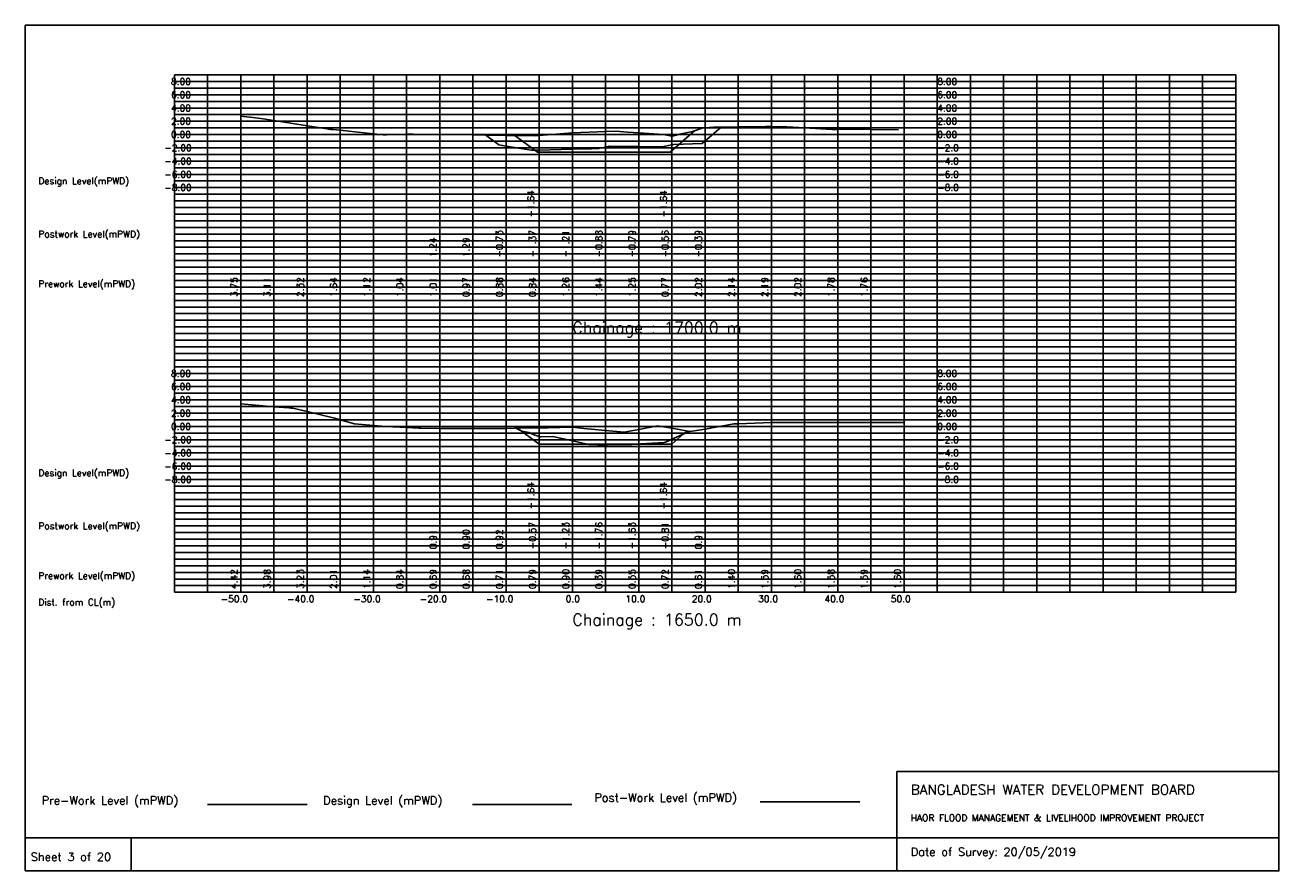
# Model space of a CAD drawing. Extents: x 0 to 189, y 0 to 128.
import ezdxf

# ---------------------------------------------------------------- set-up
doc = ezdxf.new("R2010")
doc.units = 0
doc.header["$MEASUREMENT"] = 0
doc.linetypes.add('1-1', pattern=[0])
for name, color, linetype in [('P1', 7, 'CONTINUOUS'), ('P15', 8, 'CONTINUOUS'), ('P2', 3, 'CONTINUOUS'), ('P3', 1, 'CONTINUOUS'), ('P6', 4, 'CONTINUOUS')]:
    doc.layers.add(name, color=color, linetype=linetype)
doc.styles.add('ROMAN_SIMPLEX', font='ROMANS')

msp = doc.modelspace()

# ---------------------------------------------------------------- linework, layer by layer
at = {"layer": 'P1'}
for p, q in [((0, 127.5), (0, 5)), ((0, 127.5), (189, 127.5)), ((189, 127.5), (189, 5)), ((131.4, 15), (131.4, 0)), ((131.4, 15), (189, 15)), ((16, 5), (16, 0))]:
    msp.add_line(p, q, dxfattribs=at)
at = {"layer": 'P1', "linetype": '1-1'}
msp.add_lwpolyline([(0, 0), (189, 0), (189, 5), (0, 5), (0, 0)], dxfattribs=at)
at = {"layer": 'P15', "linetype": '1-1'}
for points in [[(22.5, 120), (182.5, 120)], [(22.5, 42), (22.5, 120)], [(27.5, 42), (27.5, 120)], [(32.5, 42), (32.5, 120)], [(37.5, 42), (37.5, 120)], [(42.5, 42), (42.5, 120)], [(47.5, 42), (47.5, 120)], [(52.5, 42), (52.5, 120)], [(57.5, 42), (57.5, 120)], [(62.5, 42), (62.5, 120)], [(67.5, 42), (67.5, 120)], [(72.5, 42), (72.5, 120)], [(77.5, 42), (77.5, 120)], [(82.5, 42), (82.5, 120)], [(87.5, 42), (87.5, 120)], [(92.5, 42), (92.5, 120)], [(97.5, 42), (97.5, 120)], [(102.5, 42), (102.5, 120)], [(107.5, 42), (107.5, 120)], [(112.5, 42), (112.5, 120)], [(117.5, 42), (117.5, 120)], [(122.5, 42), (122.5, 120)], [(127.5, 42), (127.5, 120)], [(132.5, 42), (132.5, 120)], [(137.5, 42), (137.5, 120)], [(142.5, 42), (142.5, 120)], [(147.5, 42), (147.5, 120)], [(152.5, 42), (152.5, 120)], [(157.5, 42), (157.5, 120)], [(162.5, 42), (162.5, 120)], [(167.5, 42), (167.5, 120)], [(172.5, 42), (172.5, 120)], [(177.5, 42), (177.5, 120)], [(182.5, 42), (182.5, 120)], [(22.5, 119), (182.5, 119)], [(22.5, 118), (182.5, 118)], [(22.5, 117), (182.5, 117)], [(22.5, 116), (182.5, 116)], [(22.5, 115), (182.5, 115)], [(22.5, 114), (182.5, 114)], [(22.5, 113), (182.5, 113)], [(22.5, 112), (182.5, 112)], [(22.5, 111), (182.5, 111)], [(22.5, 110), (182.5, 110)], [(22.5, 109), (182.5, 109)], [(22.5, 108), (182.5, 108)], [(22.5, 107), (182.5, 107)], [(22.5, 106), (182.5, 106)], [(22.5, 105), (182.5, 105)], [(22.5, 104), (182.5, 104)], [(22.5, 103), (182.5, 103)], [(22.5, 102), (182.5, 102)], [(22.5, 101), (182.5, 101)], [(22.5, 100), (182.5, 100)], [(22.5, 99), (182.5, 99)], [(22.5, 98), (182.5, 98)], [(22.5, 97), (182.5, 97)], [(22.5, 96), (182.5, 96)], [(22.5, 95), (182.5, 95)], [(22.5, 94), (182.5, 94)], [(22.5, 93), (182.5, 93)], [(22.5, 92), (182.5, 92)], [(22.5, 91), (182.5, 91)], [(22.5, 90), (182.5, 90)], [(22.5, 89), (182.5, 89)], [(22.5, 88), (182.5, 88)], [(22.5, 87), (182.5, 87)], [(22.5, 86), (182.5, 86)], [(22.5, 85), (182.5, 85)], [(22.5, 84), (182.5, 84)], [(22.5, 83), (182.5, 83)], [(22.5, 82), (182.5, 82)], [(22.5, 81), (182.5, 81)], [(22.5, 80), (182.5, 80)], [(22.5, 79), (182.5, 79)], [(22.5, 78), (182.5, 78)], [(22.5, 77), (182.5, 77)], [(22.5, 76), (182.5, 76)], [(22.5, 75), (182.5, 75)], [(22.5, 74), (182.5, 74)], [(22.5, 73), (182.5, 73)], [(22.5, 72), (182.5, 72)], [(22.5, 71), (182.5, 71)], [(22.5, 70), (182.5, 70)], [(22.5, 69), (182.5, 69)], [(22.5, 68), (182.5, 68)], [(22.5, 67), (182.5, 67)], [(22.5, 66), (182.5, 66)], [(22.5, 65), (182.5, 65)], [(22.5, 64), (182.5, 64)], [(22.5, 63), (182.5, 63)], [(22.5, 62), (182.5, 62)], [(22.5, 61), (182.5, 61)], [(22.5, 60), (182.5, 60)], [(22.5, 59), (182.5, 59)], [(22.5, 58), (182.5, 58)], [(22.5, 57), (182.5, 57)], [(22.5, 56), (182.5, 56)], [(22.5, 55), (182.5, 55)], [(22.5, 54), (182.5, 54)], [(22.5, 53), (182.5, 53)], [(22.5, 52), (182.5, 52)], [(22.5, 51), (182.5, 51)], [(22.5, 50), (182.5, 50)], [(22.5, 49), (182.5, 49)], [(22.5, 48), (182.5, 48)], [(22.5, 47), (182.5, 47)], [(22.5, 46), (182.5, 46)], [(22.5, 45), (182.5, 45)], [(22.5, 44), (182.5, 44)], [(22.5, 43), (182.5, 43)], [(22.5, 42), (182.5, 42)]]:
    msp.add_lwpolyline(points, dxfattribs=at)
at = {"layer": 'P2'}
msp.add_line((27.5, 10), (42.5, 10), dxfattribs=at)
at = {"layer": 'P2', "linetype": '1-1'}
for points in [[(32.5, 113.75), (34.32, 113.55), (35.55, 113.42), (37.5, 113.11), (40.05, 112.7), (42.5, 112.32), (45.58, 111.84), (45.75, 111.79), (46.06, 111.77), (46.37, 111.75), (47.5, 111.64), (50.64, 111.31), (52.5, 111.12), (53.96, 110.97), (54.46, 110.97), (57.5, 111.04), (58.48, 111.06), (62.5, 111.01), (62.86, 111.01), (63.53, 111.01), (64.8, 111.03), (67.5, 110.97), (69.5, 110.93), (72.5, 110.88), (75.48, 110.84), (76.17, 110.86), (76.88, 110.78), (77.5, 110.84), (82.5, 111.26), (87.5, 111.44), (87.55, 111.44), (89.07, 111.51), (90.81, 111.36), (92.5, 111.25), (96.22, 111.01), (97.5, 110.77), (97.55, 110.76), (98.91, 111.1), (100.58, 111.45), (102.2, 112), (102.5, 112.02), (103.79, 112.12), (105.03, 112.11), (107.5, 112.14), (111.6, 112.19), (112.5, 112.19), (114.83, 112.18), (117.5, 112.02), (121.63, 111.78), (122.5, 111.78), (125.23, 111.79), (127.5, 111.76), (131.66, 111.7)], [(32.5, 70.42), (37.5, 69.98), (39.75, 69.78), (40.1, 69.77), (40.36, 69.74), (42.5, 69.23), (46.46, 68.28), (46.68, 68.24), (47.5, 68.01), (49.64, 67.39), (52.5, 67.14), (54.44, 66.98), (57.5, 66.84), (59.33, 66.76), (59.59, 66.73), (62.5, 66.69), (64.5, 66.67), (67.5, 66.68), (69.63, 66.7), (72.5, 66.71), (73.76, 66.72), (77.5, 66.79), (78.78, 66.81), (82.5, 66.9), (84.2, 66.69), (85.35, 66.58), (87.5, 66.39), (90.29, 66.13), (92.5, 66.55), (95.33, 67.08), (97.5, 66.72), (100.22, 66.26), (100.54, 66.27), (102.5, 66.61), (106.82, 67.37), (107.5, 67.4), (112.5, 67.59), (113.01, 67.61), (113.43, 67.61), (117.5, 67.6), (122.5, 67.58), (122.99, 67.57), (127.5, 67.59), (132.5, 67.6)]]:
    msp.add_lwpolyline(points, dxfattribs=at)
at = {"layer": 'P3'}
msp.add_line((67.44, 10), (82.44, 10), dxfattribs=at)
at = {"layer": 'P3', "linetype": '1-1'}
for points in [[(73.69, 110.94), (77.25, 108.36), (82.25, 108.36), (87.25, 108.36), (92.25, 108.36), (97.25, 108.36), (100.91, 111.56)], [(74.22, 66.73), (77.5, 64.35), (82.5, 64.35), (87.5, 64.35), (92.5, 64.35), (97.5, 64.35), (99.77, 66.34)]]:
    msp.add_lwpolyline(points, dxfattribs=at)
at = {"layer": 'P6'}
msp.add_line((110.81, 10.42), (125.81, 10.42), dxfattribs=at)
at = {"layer": 'P6', "linetype": '1-1'}
for points in [[(69.39, 110.93), (69.47, 110.91), (71.4, 109.45), (72.5, 109.27), (76.28, 108.65), (77.21, 108.62), (77.5, 108.63), (80.82, 108.75), (82.5, 108.79), (84.77, 108.85), (85.37, 108.84), (86.46, 108.89), (87.5, 109.12), (88.08, 109.26), (91.64, 109.22), (92.5, 109.21), (96.05, 109.17), (97.5, 109.44), (97.75, 109.49), (102.05, 109.63), (104.94, 112.11)], [(73.96, 66.72), (74.89, 66.31), (75.95, 66.1), (76.76, 65.73), (77.65, 65.43), (77.76, 65.43), (79.56, 65.49), (82.76, 64.77), (84.96, 64.28), (86.35, 64.23), (87.76, 64.24), (91.33, 64.28), (91.45, 64.3), (92.76, 64.37), (96.35, 64.59), (96.52, 64.65), (97.76, 65.19), (100.22, 66.27)]]:
    msp.add_lwpolyline(points, dxfattribs=at)

# ---------------------------------------------------------------- texts
at = {"layer": 'P1', "style": 'ROMAN_SIMPLEX'}
for s, height, rotation, p in [('8.00', 1, 360, (22, 118.5)), ('8.00', 1, 360, (137.5, 118.5)), ('6.00', 1, 360, (22, 116.5)), ('6.00', 1, 360, (137.5, 116.5)), ('4.00', 1, 360, (22, 114.5)), ('4.00', 1, 360, (137.5, 114.5)), ('2.00', 1, 360, (22, 112.5)), ('2.00', 1, 360, (137.5, 112.5)), ('0.00', 1, 360, (22, 110.5)), ('0.00', 1, 360, (137.5, 110.5)), ('-2.00', 1, 360, (21, 108.5)), ('-2.0', 1, 360, (137.5, 108.5)), ('-4.00', 1, 360, (21, 106.5)), ('-4.0', 1, 360, (137.5, 106.5)), ('Design Level(mPWD)', 1, 360, (2, 103.5)), ('-6.00', 1, 360, (21, 104.5)), ('-6.0', 1, 360, (137.5, 104.5)), ('-8.00', 1, 360, (21, 102.5)), ('-8.0', 1, 360, (137.5, 102.5)), ('-1.64', 1, 90, (76.75, 98.5)), ('-1.64', 1, 90, (96.75, 98.5)), ('Postwork Level(mPWD)', 1, 360, (2, 95.5)), ('1.24', 1, 90, (62, 92.5)), ('1.29', 1, 90, (67, 92.5)), ('-0.73', 1, 90, (72, 92.5)), ('-1.37', 1, 90, (77, 92.5)), ('-1.21', 1, 90, (82, 92.5)), ('-0.88', 1, 90, (87, 92.5)), ('-0.79', 1, 90, (92, 92.5)), ('-0.56', 1, 90, (97, 92.5)), ('-0.39', 1, 90, (102, 92.5)), ('Prework Level(mPWD)', 1, 360, (2, 88)), ('3.75', 1, 90, (32, 86.5)), ('3.11', 1, 90, (37, 86.5)), ('2.32', 1, 90, (42, 86.5)), ('1.64', 1, 90, (47, 86.5)), ('1.12', 1, 90, (52, 86.5)), ('1.04', 1, 90, (57, 86.5)), ('1.01', 1, 90, (62, 86.5)), ('0.97', 1, 90, (67, 86.5)), ('0.88', 1, 90, (72, 86.5)), ('0.84', 1, 90, (77, 86.5)), ('1.26', 1, 90, (82, 86.5)), ('1.44', 1, 90, (87, 86.5)), ('1.25', 1, 90, (92, 86.5)), ('0.77', 1, 90, (97, 86.5)), ('2.02', 1, 90, (102, 86.5)), ('2.14', 1, 90, (107, 86.5)), ('2.19', 1, 90, (112, 86.5)), ('2.02', 1, 90, (117, 86.5)), ('1.78', 1, 90, (122, 86.5)), ('1.76', 1, 90, (127, 86.5)), ('Chainage : 1700.0 m', 1.75, 360, (82.5, 81)), ('8.00', 1, 360, (22, 74.5)), ('8.00', 1, 360, (137.5, 74.5)), ('6.00', 1, 360, (22, 72.5)), ('6.00', 1, 360, (137.5, 72.5)), ('4.00', 1, 360, (22, 70.5)), ('4.00', 1, 360, (137.5, 70.5)), ('2.00', 1, 360, (22, 68.5)), ('2.00', 1, 360, (137.5, 68.5)), ('0.00', 1, 360, (22, 66.5)), ('0.00', 1, 360, (137.5, 66.5)), ('-2.00', 1, 360, (21, 64.5)), ('-2.0', 1, 360, (137.5, 64.5)), ('-4.00', 1, 360, (21, 62.5)), ('-4.0', 1, 360, (137.5, 62.5)), ('Design Level(mPWD)', 1, 360, (2, 59.5)), ('-6.00', 1, 360, (21, 60.5)), ('-6.0', 1, 360, (137.5, 60.5)), ('-8.00', 1, 360, (21, 58.5)), ('-8.0', 1, 360, (137.5, 58.5)), ('-1.64', 1, 90, (76.74, 54.5)), ('-1.64', 1, 90, (96.74, 54.5)), ('Postwork Level(mPWD)', 1, 360, (2, 51.5)), ('0.91', 1, 90, (62, 48.5)), ('0.90', 1, 90, (67, 48.5)), ('0.92', 1, 90, (72, 48.5)), ('-0.57', 1, 90, (77, 48.5)), ('-1.23', 1, 90, (82, 48.5)), ('-1.76', 1, 90, (87, 48.5)), ('-1.63', 1, 90, (92, 48.5)), ('-0.81', 1, 90, (97, 48.5)), ('0.91', 1, 90, (102, 48.5)), ('Prework Level(mPWD)', 1, 360, (2, 44)), ('4.42', 1, 90, (32, 42.5)), ('3.98', 1, 90, (37, 42.5)), ('3.23', 1, 90, (42, 42.5)), ('2.01', 1, 90, (47, 42.5)), ('1.14', 1, 90, (52, 42.5)), ('0.84', 1, 90, (57, 42.5)), ('0.69', 1, 90, (62, 42.5)), ('0.68', 1, 90, (67, 42.5)), ('0.71', 1, 90, (72, 42.5)), ('0.79', 1, 90, (77, 42.5)), ('0.90', 1, 90, (82, 42.5)), ('0.39', 1, 90, (87, 42.5)), ('0.55', 1, 90, (92, 42.5)), ('0.72', 1, 90, (97, 42.5)), ('0.61', 1, 90, (102, 42.5)), ('1.40', 1, 90, (107, 42.5)), ('1.59', 1, 90, (112, 42.5)), ('1.60', 1, 90, (117, 42.5)), ('1.58', 1, 90, (122, 42.5)), ('1.59', 1, 90, (127, 42.5)), ('1.60', 1, 90, (132, 42.5)), ('Dist. from CL(m)', 1, 360, (2, 40)), ('-50.0', 1, 360, (29.5, 40.5)), ('-40.0', 1, 360, (39.5, 40.5)), ('-30.0', 1, 360, (49.5, 40.5)), ('-20.0', 1, 360, (59.5, 40.5)), ('-10.0', 1, 360, (69.5, 40.5)), ('0.0', 1, 360, (81.5, 40.5)), ('10.0', 1, 360, (90.5, 40.5)), ('20.0', 1, 360, (100.5, 40.5)), ('30.0', 1, 360, (110.5, 40.5)), ('40.0', 1, 360, (120.5, 40.5)), ('50.0', 1, 360, (130.5, 40.5)), ('Chainage : 1650.0 m', 1.75, 360, (82.5, 37)), (' Sheet 3 of 20', 1.25, 360, (0, 1.5))]:
    msp.add_text(s, height=height, rotation=rotation, dxfattribs=at).set_placement(p)
for s, height, p in [('Pre-Work Level (mPWD)', 1.25, (2.5, 10)), ('Design Level (mPWD)', 1.25, (44.94, 10)), ('Post-Work Level (mPWD)', 1.25, (85.81, 10.42)), ('BANGLADESH WATER DEVELOPMENT BOARD', 1.5, (133.5, 11.5)), ('HAOR FLOOD MANAGEMENT & LIVELIHOOD IMPROVEMENT PROJECT', 1, (133.5, 7.5)), ('Date of Survey: 20/05/2019', 1.25, (133.5, 2.25))]:
    msp.add_text(s, height=height, dxfattribs=at).set_placement(p)

doc.saveas('drawing.dxf')
